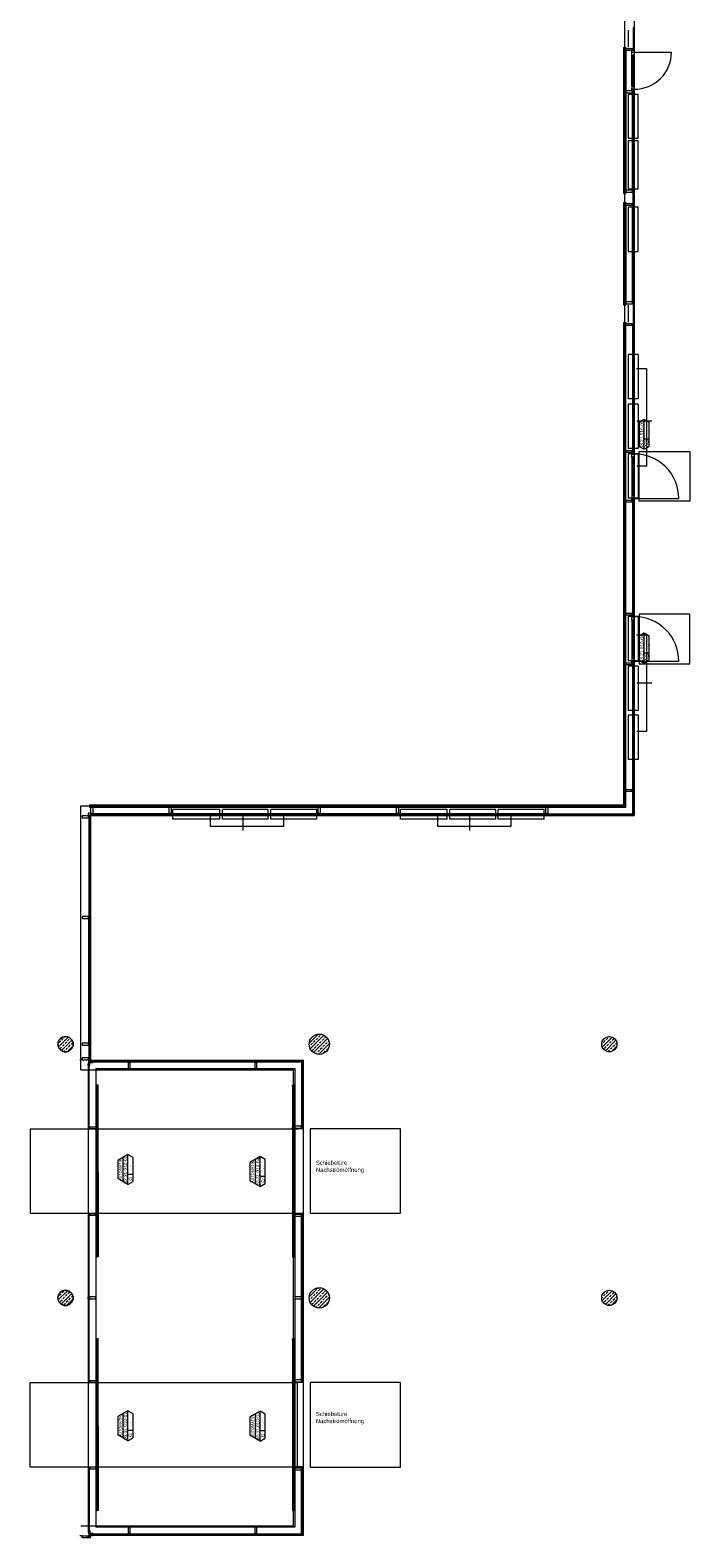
# Model space of a CAD drawing. Header units: metres. Extents: x -27 to 222, y 3 to 231.
# Tile 18 of 46: x 190 to 210, y 49 to 94. Entities that reach past the tile are written whole.
import ezdxf

# ---------------------------------------------------------------- set-up
doc = ezdxf.new("R2010")
doc.units = ezdxf.units.M
doc.layers.add('Grundriss', color=7, linetype='Continuous', lineweight=13)
doc.styles.add('Arial', font='arial.ttf')
doc.styles.add('Mini 1 50', font='arial.ttf', dxfattribs={"width": 0.8, "height": 0.1})

# ---------------------------------------------------------------- blocks, each defined once
blk = doc.blocks.new('PR-Pfosten Magistrale')
at = {"layer": 'Grundriss', "lineweight": -2}
for p, q in [((-0.18, 0.03), (-0.18, -0.03)), ((-0.228, 0), (-0.195, 0))]:
    blk.add_line(p, q, dxfattribs=at)
at = {"layer": 'Grundriss', "lineweight": -2, "flags": 128}
for points in [[(-0.228, 0.03), (-0.248, 0.03), (-0.248, -0.03), (-0.228, -0.03), (-0.228, 0.03)], [(-0.195, 0.03), (0, 0.03), (0, -0.03), (-0.195, -0.03), (-0.195, 0.03)]]:
    blk.add_lwpolyline(points, close=True, dxfattribs=at)
blk = doc.blocks.new('Tür Fluchttreppenhaus')
at = {"layer": 'Grundriss', "lineweight": -2}
for p, q in [((1.263, 0), (0.103, 0)), ((0.051, -0.07), (0.006, -0.07)), ((1.263, -0.07), (0.147, -0.07)), ((1.315, -0.07), (1.364, -0.07))]:
    blk.add_line(p, q, dxfattribs=at)
at = {"layer": 'Grundriss', "lineweight": -2, "ltscale": 0.01}
blk.add_line((0.049, -0.075), (0.049, -1.387), dxfattribs=at)
at = {"layer": 'Grundriss', "lineweight": -2, "flags": 128}
for points in [[(0, -0.052), (0, -0.027), (0, -0.027), (0, 0), (0.069, 0), (0.069, -0.01), (0.049, -0.01), (0.049, -0.07), (0, -0.07), (0, -0.052), (0, -0.052)], [(0.132, -0.052), (0.132, -0.027), (0.147, -0.027), (0.147, 0), (0.069, 0), (0.069, -0.01), (0.049, -0.01), (0.049, -0.07), (0.147, -0.07), (0.147, -0.052), (0.132, -0.052)], [(1.278, -0.027), (0.132, -0.027), (0.132, -0.052), (1.278, -0.052), (1.278, -0.027)], [(1.278, -0.052), (1.278, -0.027), (1.263, -0.027), (1.263, 0), (1.341, 0), (1.341, -0.01), (1.361, -0.01), (1.361, -0.07), (1.263, -0.07), (1.263, -0.052), (1.278, -0.052)], [(1.41, -0.052), (1.41, -0.027), (1.41, -0.027), (1.41, 0), (1.341, 0), (1.341, -0.01), (1.361, -0.01), (1.361, -0.07), (1.41, -0.07), (1.41, -0.052), (1.41, -0.052)]]:
    blk.add_lwpolyline(points, close=True, dxfattribs=at)
at = {"layer": 'Grundriss', "lineweight": -2}
blk.add_circle((0.049, -0.075), 0.00375, dxfattribs=at)
at = {"layer": 'Grundriss', "lineweight": -2, "ltscale": 0.01}
blk.add_arc((0.049, -0.075), 1.312, 270, 0.2022, dxfattribs=at)

msp = doc.modelspace()

# ---------------------------------------------------------------- hatches: boundary and pattern name
at = {"layer": 'Grundriss'}
h = msp.add_hatch(dxfattribs=at)
h.set_pattern_fill('ANSI33', color=256, style=0, pattern_type=2)
h.set_pattern_definition([(45, (191.18167, 63.82082), (-0.203647, -0.407294), []), (45, (191.13076, 63.87173), (-0.203647, -0.407294), [0.072, -0.36]), (45, (191.20713, 63.9481), (-0.203647, -0.407294), [0.072, -0.36]), (45, (191.2835, 64.02446), (-0.203647, -0.407294), [0.072, -0.36]), (45, (191.35986, 64.10083), (-0.203647, -0.407294), [0.072, -0.36])])
edge = h.paths.add_edge_path()
edge.add_arc((191.25, 63.75), 0.225, 180, 360)
edge.add_arc((191.25, 63.75), 0.225, 0, 180)
h = msp.add_hatch(dxfattribs=at)
h.set_pattern_fill('ANSI33', color=256, style=0, pattern_type=2)
h.set_pattern_definition([(45, (199.28929, 63.39881), (-0.203647, -0.407294), []), (45, (199.23838, 63.44972), (-0.203647, -0.407294), [0.072, -0.36]), (45, (199.31475, 63.52609), (-0.203647, -0.407294), [0.072, -0.36]), (45, (199.39111, 63.60246), (-0.203647, -0.407294), [0.072, -0.36]), (45, (199.46748, 63.67882), (-0.203647, -0.407294), [0.072, -0.36])])
edge = h.paths.add_edge_path()
edge.add_arc((198.75, 63.75), 0.3, 0, 360)
h = msp.add_hatch(dxfattribs=at)
h.set_pattern_fill('ANSI33', color=256, style=0, pattern_type=2)
h.set_pattern_definition([(45, (207.86428, 63.39881), (-0.203647, -0.407294), []), (45, (207.81337, 63.44972), (-0.203647, -0.407294), [0.072, -0.36]), (45, (207.88974, 63.52609), (-0.203647, -0.407294), [0.072, -0.36]), (45, (207.9661, 63.60246), (-0.203647, -0.407294), [0.072, -0.36]), (45, (208.04247, 63.67882), (-0.203647, -0.407294), [0.072, -0.36])])
edge = h.paths.add_edge_path()
edge.add_arc((207.325, 63.75), 0.225, 0, 360)
h = msp.add_hatch(dxfattribs=at)
h.set_pattern_fill('ANSI33', color=256, style=0, pattern_type=2)
h.set_pattern_definition([(45, (189.92172, 51.8176), (-0.2036468, -0.4072935), []), (45, (189.87081, 51.86852), (-0.2036468, -0.4072935), [0.072, -0.36]), (45, (189.94718, 51.94488), (-0.2036468, -0.4072935), [0.072, -0.36]), (45, (190.02355, 52.02125), (-0.2036468, -0.4072935), [0.072, -0.36]), (45, (190.09991, 52.09762), (-0.2036468, -0.4072935), [0.072, -0.36])])
edge = h.paths.add_edge_path()
edge.add_arc((191.25, 56.25), 0.225, 180, 360)
edge.add_arc((191.25, 56.25), 0.225, 0, 180)
h = msp.add_hatch(dxfattribs=at)
h.set_pattern_fill('ANSI33', color=256, style=0, pattern_type=2)
h.set_pattern_definition([(45, (199.28929, 55.89881), (-0.203647, -0.407294), []), (45, (199.23838, 55.94972), (-0.203647, -0.407294), [0.072, -0.36]), (45, (199.31475, 56.02609), (-0.203647, -0.407294), [0.072, -0.36]), (45, (199.39111, 56.10246), (-0.203647, -0.407294), [0.072, -0.36]), (45, (199.46748, 56.17882), (-0.203647, -0.407294), [0.072, -0.36])])
edge = h.paths.add_edge_path()
edge.add_arc((198.75, 56.25), 0.3, 0, 360)
h = msp.add_hatch(dxfattribs=at)
h.set_pattern_fill('ANSI33', color=256, style=0, pattern_type=2)
h.set_pattern_definition([(45, (207.86428, 55.89881), (-0.203647, -0.407294), []), (45, (207.81337, 55.94972), (-0.203647, -0.407294), [0.072, -0.36]), (45, (207.88974, 56.02609), (-0.203647, -0.407294), [0.072, -0.36]), (45, (207.9661, 56.10246), (-0.203647, -0.407294), [0.072, -0.36]), (45, (208.04247, 56.17882), (-0.203647, -0.407294), [0.072, -0.36])])
edge = h.paths.add_edge_path()
edge.add_arc((207.325, 56.25), 0.225, 0, 360)

# ---------------------------------------------------------------- linework, layer by layer
at = {"layer": 'Grundriss', "ltscale": 0.1}
for p, q in [((207.775, 117.9), (207.775, 70.8)), ((191.7, 70.8), (207.775, 70.8)), ((191.7, 62.99), (191.7, 70.8)), ((191.7, 62.99), (197.99, 62.99)), ((197.99, 49.51), (197.99, 62.99)), ((191.7, 49.51), (197.99, 49.51))]:
    msp.add_line(p, q, dxfattribs=at)
at = {"layer": 'Grundriss'}
for p, q in [((208.063, 94.495), (208.063, 70.5122)), ((207.895, 93.23), (207.895, 93.73)), ((207.745, 93.22), (207.745, 88.91)), ((207.815, 93.16), (207.815, 88.92)), ((207.993, 92.0865), (207.993, 93.0266)), ((208.063, 93.0786), (208.063, 93.1236)), ((208.063, 92.0865), (208.063, 92.9826)), ((207.815, 92.1401), (207.815, 92.1201)), ((208.063, 92.0345), (208.063, 91.9855)), ((207.745, 88.64), (207.745, 85.61)), ((207.815, 88.6282), (207.8145, 85.67)), ((207.815, 87.2201), (207.815, 87.2001)), ((207.895, 85.1), (207.895, 85.6)), ((207.995, 85.675), (207.995, 85.64)), ((208.043, 85.67), (208.01, 85.67)), ((207.745, 85.09), (207.745, 78.9004)), ((207.8151, 70.76), (207.815, 85.03)), ((208.1738, 84.1454), (207.8793, 84.1454)), ((207.8793, 84.1454), (207.8793, 82.8354)), ((208.1738, 84.1454), (208.1738, 82.8354)), ((208.1307, 83.7297), (208.4212, 83.7297)), ((208.4212, 83.7297), (208.4212, 80.845)), ((208.1738, 82.8354), (207.8793, 82.8354)), ((207.8793, 82.6754), (207.8793, 81.3654)), ((208.1738, 82.6754), (207.8793, 82.6754)), ((208.1738, 82.6754), (208.1738, 81.3654)), ((208.5821, 82.1773), (208.1381, 82.1773)), ((208.3572, 81.3413), (208.3572, 82.2258)), ((208.3572, 81.6503), (208.5072, 81.6503)), ((208.1738, 81.3654), (207.8793, 81.3654)), ((208.1738, 81.2054), (207.8793, 81.2054)), ((207.8793, 81.2054), (207.8793, 79.8954)), ((208.063, 81.1551), (208.063, 81.2041)), ((208.1738, 81.2054), (208.1738, 79.8954)), ((207.993, 81.1031), (207.993, 80.7)), ((208.063, 81.1031), (208.063, 80.7)), ((208.4212, 80.845), (208.134, 80.845)), ((208.1738, 79.8954), (207.8793, 79.8954)), ((207.745, 78.9004), (207.745, 70.83)), ((208.1738, 76.3954), (207.8793, 76.3954)), ((207.8793, 76.3954), (207.8793, 75.0854)), ((208.1738, 76.3954), (208.1738, 75.0854)), ((208.1308, 75.8527), (208.4213, 75.8527)), ((208.3572, 75.0167), (208.3572, 75.9012)), ((208.4213, 75.8527), (208.4213, 72.9946)), ((208.1738, 75.0854), (207.8793, 75.0854)), ((208.1738, 74.9254), (207.8793, 74.9254)), ((207.8793, 74.9254), (207.8793, 73.6154)), ((208.1738, 74.9254), (208.1738, 73.6154)), ((208.3572, 75.3258), (208.5072, 75.3258)), ((208.5822, 74.4237), (208.1381, 74.4237)), ((208.1738, 73.6154), (207.8793, 73.6154)), ((208.1738, 73.4754), (207.8793, 73.4754)), ((207.8793, 73.4754), (207.8793, 72.1654)), ((208.1738, 73.4754), (208.1738, 72.1654)), ((208.4213, 72.9946), (208.134, 72.9946)), ((208.1738, 72.1654), (207.8793, 72.1654)), ((191.9521, 70.83), (207.745, 70.83)), ((191.9521, 70.76), (207.815, 70.76)), ((191.988, 70.467), (191.988, 63.31)), ((192.055, 70.512), (195.78, 70.512)), ((194.425, 70.4012), (194.425, 70.6957)), ((195.81, 70.6957), (194.425, 70.6957)), ((195.5239, 70.4905), (195.5239, 70.2)), ((195.81, 70.4012), (195.81, 70.6957)), ((195.84, 70.512), (205.445, 70.5118)), ((195.8851, 70.4012), (195.8851, 70.6957)), ((197.2425, 70.6957), (195.8851, 70.6957)), ((196.5034, 70.0691), (196.5034, 70.4832)), ((197.2425, 70.4012), (197.2425, 70.6957)), ((198.675, 70.6957), (197.3175, 70.6957)), ((197.3175, 70.4012), (197.3175, 70.6957)), ((197.6991, 70.2), (197.6991, 70.4873)), ((198.675, 70.4012), (198.675, 70.6957)), ((198.75, 70.565), (198.75, 70.532)), ((201.15, 70.4012), (201.15, 70.6957)), ((202.535, 70.6957), (201.15, 70.6957)), ((202.2489, 70.4905), (202.2489, 70.2)), ((202.535, 70.4012), (202.535, 70.6957)), ((202.6101, 70.4012), (202.6101, 70.6957)), ((203.9675, 70.6957), (202.6101, 70.6957)), ((203.2024, 70.0691), (203.2024, 70.4832)), ((203.9675, 70.4012), (203.9675, 70.6957)), ((205.4, 70.6957), (204.0425, 70.6957)), ((204.0425, 70.4012), (204.0425, 70.6957)), ((204.4241, 70.2), (204.4241, 70.4873)), ((205.4, 70.4012), (205.4, 70.6957)), ((205.505, 70.512), (208.063, 70.5122)), ((195.81, 70.4012), (194.425, 70.4012)), ((195.5239, 70.2), (197.6991, 70.2)), ((197.2425, 70.4012), (195.8851, 70.4012)), ((198.675, 70.4012), (197.3175, 70.4012)), ((202.535, 70.4012), (201.15, 70.4012)), ((202.2489, 70.2), (204.4241, 70.2)), ((203.9675, 70.4012), (202.6101, 70.4012)), ((205.4, 70.4012), (204.0425, 70.4012)), ((191.74, 63.285), (191.67, 63.285)), ((191.915, 63.183), (191.915, 49.317)), ((191.947, 63.153), (191.935, 63.153)), ((191.995, 63.278), (198.278, 63.278)), ((192.025, 63.258), (192.025, 63.225)), ((192.142, 63.03), (198.03, 63.03)), ((192.142, 63.03), (192.142, 49.47)), ((198.03, 63.03), (198.03, 49.47)), ((198.278, 63.278), (198.278, 49.222)), ((192.1797, 62.4989), (192.1797, 61.2899)), ((192.2095, 60.0184), (192.2095, 62.499)), ((197.9625, 62.4989), (197.9625, 57.5009)), ((197.9925, 62.4989), (197.9925, 57.5009)), ((190.202, 61.2518), (190.202, 58.7518)), ((190.202, 61.2518), (198.1205, 61.2518)), ((191.935, 61.28), (191.947, 61.28)), ((191.962, 61.31), (191.962, 61.25)), ((192.1795, 61.2499), (192.1795, 60.0184)), ((198.21, 61.33), (198.21, 61.27)), ((198.258, 61.3), (198.225, 61.3)), ((193.0927, 60.487), (192.7927, 60.3138)), ((192.7927, 60.3138), (192.7927, 59.7757)), ((193.0927, 59.6025), (193.0927, 60.487)), ((197.0012, 60.4273), (196.7012, 60.2541)), ((196.7012, 60.2541), (196.7012, 59.7159)), ((197.0012, 59.5427), (197.0012, 60.4273)), ((192.1795, 59.9817), (192.1795, 58.75)), ((192.2095, 59.9817), (192.2095, 57.501)), ((193.0927, 59.6025), (192.7927, 59.7757)), ((193.0927, 59.9116), (193.2427, 59.9116)), ((197.0012, 59.8518), (197.1512, 59.8518)), ((197.0012, 59.5427), (196.7012, 59.7159)), ((190.202, 58.7518), (198.1205, 58.7518)), ((191.935, 58.72), (191.947, 58.72)), ((191.935, 58.72), (191.935, 53.78)), ((191.962, 58.75), (191.962, 58.69)), ((192.1796, 57.501), (192.1796, 58.71)), ((198.21, 58.73), (198.21, 58.67)), ((198.258, 58.7), (198.225, 58.7)), ((191.962, 56.22), (191.962, 56.28)), ((192.1797, 54.9989), (192.1797, 53.7899)), ((192.2095, 52.5184), (192.2095, 54.999)), ((197.9625, 54.9989), (197.9625, 50.0009)), ((197.9925, 54.9989), (197.9925, 50.0009)), ((191.935, 53.78), (191.947, 53.78)), ((191.962, 53.81), (191.962, 53.75)), ((192.1795, 53.7499), (192.1795, 52.5184)), ((198.21, 53.83), (198.21, 53.77)), ((198.258, 53.8), (198.225, 53.8)), ((193.0927, 52.9113), (192.7927, 52.7381)), ((192.7927, 52.7381), (192.7927, 52.2)), ((193.0927, 52.0268), (193.0927, 52.9113)), ((197.0012, 52.9016), (196.7012, 52.7284)), ((196.7012, 52.7284), (196.7012, 52.1902)), ((197.0012, 52.017), (197.0012, 52.9016)), ((192.1795, 52.4817), (192.1795, 51.25)), ((192.2095, 52.4817), (192.2095, 50.001)), ((193.0927, 52.0268), (192.7927, 52.2)), ((193.0927, 52.3358), (193.2427, 52.3358)), ((197.0012, 52.017), (196.7012, 52.1902)), ((197.0012, 52.3261), (197.1512, 52.3261)), ((191.935, 51.22), (191.947, 51.22)), ((191.962, 51.25), (191.962, 51.19)), ((192.1796, 50.001), (192.1796, 51.21)), ((198.21, 51.23), (198.21, 51.17)), ((198.258, 51.2), (198.225, 51.2)), ((198.258, 51.2), (198.258, 49.242)), ((191.74, 49.215), (191.67, 49.215)), ((191.947, 49.347), (191.935, 49.347)), ((198.278, 49.222), (191.995, 49.222)), ((192.025, 49.242), (192.025, 49.275)), ((198.03, 49.47), (192.142, 49.47))]:
    msp.add_line(p, q, dxfattribs=at)
at = {"layer": 'Grundriss', "ltscale": 0.01}
msp.add_line((208.068, 93.0806), (209.1601, 93.0806), dxfattribs=at)
at = {"layer": 'Grundriss', "flags": 128}
for points in [[(208.0264, 93.16), (208.043, 93.16), (208.043, 93.8), (208.0265, 93.8), (208.0264, 93.16)], [(207.745, 93.22), (207.815, 93.22), (207.815, 93.19)], [(208.063, 93.0806), (208.063, 93.1296), (208.0445, 93.1296), (208.0445, 93.1296), (207.993, 93.1296)], [(207.993, 93.0606), (208.003, 93.0606), (208.003, 93.0806), (208.063, 93.0806), (208.063, 92.9826), (208.0445, 92.9826), (208.0445, 92.9976), (208.0195, 92.9976), (208.0195, 92.9826), (207.993, 92.9826), (207.993, 93.1296)], [(208.0195, 92.0715), (208.0195, 92.9976), (208.0445, 92.9976), (208.0445, 92.0715), (208.0195, 92.0715)], [(208.0445, 92.0715), (208.0195, 92.0715), (208.0195, 92.0865), (207.993, 92.0865), (207.993, 92.0085), (208.003, 92.0085), (208.003, 91.9885), (208.063, 91.9885), (208.063, 92.0865), (208.0445, 92.0865), (208.0445, 92.0715)], [(208.063, 91.9885), (208.063, 91.9395), (208.0445, 91.9395), (208.0445, 91.9395), (207.993, 91.9395), (207.993, 92.0085), (208.003, 92.0085), (208.003, 91.9885)], [(208.0102, 91.91), (208.0432, 91.91), (208.043, 88.97), (208.01, 88.97), (208.0102, 91.91)], [(207.745, 88.91), (207.815, 88.91), (207.815, 88.94)], [(208.0265, 88.97), (208.043, 88.97), (208.0429, 88.58), (208.0265, 88.58), (208.0265, 88.97)], [(207.745, 88.64), (207.815, 88.64), (207.815, 88.61)], [(208.01, 85.67), (208.01, 88.58), (208.0429, 88.58), (208.0428, 85.67)], [(207.745, 85.61), (207.815, 85.61), (207.815, 85.64)], [(207.815, 85.675), (207.815, 85.64), (208.01, 85.64), (208.01, 85.675)], [(208.0428, 85.67), (208.01, 85.67)], [(208.0265, 85.03), (208.043, 85.03), (208.043, 85.67), (208.0265, 85.67), (208.0265, 85.03)], [(208.063, 85.675), (208.063, 85.64), (208.043, 85.64), (208.043, 85.675)], [(207.745, 85.09), (207.815, 85.09), (207.815, 85.06)], [(208.01, 81.2804), (208.043, 81.2804), (208.043, 85.03), (208.01, 85.03), (208.01, 81.2804)], [(208.5072, 81.4279), (208.5072, 82.1392), (208.3572, 82.2258), (208.2072, 82.1392), (208.2072, 81.4279), (208.3572, 81.3413), (208.5072, 81.4279)], [(208.063, 81.2011), (208.063, 81.2501), (208.0445, 81.2501), (208.0445, 81.2501), (207.993, 81.2501), (207.993, 81.1811), (208.003, 81.1811), (208.003, 81.2011)], [(208.0445, 81.1181), (208.0195, 81.1181), (208.0195, 81.1031), (207.993, 81.1031), (207.993, 81.1811), (208.003, 81.1811), (208.003, 81.2011), (208.063, 81.2011), (208.063, 81.1031), (208.0445, 81.1031), (208.0445, 81.1181)], [(209.705, 81.2804), (209.705, 79.81), (208.205, 79.81), (208.205, 81.2804)], [(208.205, 81.2804), (209.705, 81.2804)], [(208.0445, 80.7), (208.0445, 81.1181), (208.0195, 81.1181), (208.0195, 80.7)], [(208.01, 76.4704), (208.043, 76.4704), (208.0429, 79.8101), (208.0099, 79.8101), (208.01, 76.4704)], [(208.205, 75), (209.705, 75), (209.705, 76.4704), (208.205, 76.4704), (208.205, 75)], [(208.5072, 75.1033), (208.5072, 75.8146), (208.3572, 75.9012), (208.2072, 75.8146), (208.2072, 75.1033), (208.3572, 75.0167), (208.5072, 75.1033)], [(208.0431, 70.565), (208.043, 75), (208.01, 75), (208.0101, 70.565), (208.0431, 70.565)], [(191.935, 70.475), (191.968, 70.475), (191.968, 70.532), (192.025, 70.532), (192.025, 70.565), (191.9951, 70.565), (191.9951, 70.58), (191.92, 70.58), (191.92, 70.505), (191.935, 70.505), (191.935, 70.475)], [(191.968, 67.5), (191.968, 70.475), (191.935, 70.475), (191.935, 67.5)], [(191.9521, 70.83), (191.9521, 70.76), (192.0372, 70.76)], [(192.025, 70.532), (194.34, 70.532), (194.34, 70.565), (192.025, 70.565), (192.025, 70.532)], [(202.535, 70.565), (194.34, 70.565), (194.34, 70.532), (195.81, 70.532)], [(195.81, 70.565), (195.81, 70.532), (198.75, 70.532)], [(198.75, 70.565), (195.81, 70.565), (195.81, 70.532), (198.75, 70.532)], [(197.2425, 70.565), (197.2425, 70.532), (197.3175, 70.532), (197.3175, 70.565), (197.2425, 70.565)], [(198.75, 70.532), (202.535, 70.532)], [(201.065, 70.565), (201.065, 70.532)], [(205.475, 70.565), (202.535, 70.565)], [(202.535, 70.532), (202.535, 70.565)], [(202.535, 70.532), (205.475, 70.532)], [(203.9675, 70.565), (203.9675, 70.532), (204.0425, 70.532), (204.0425, 70.565), (203.9675, 70.565)], [(208.0431, 70.532), (205.475, 70.532), (205.475, 70.565), (208.0431, 70.565), (208.0431, 70.532)], [(191.935, 67.5), (191.968, 67.5), (191.968, 63.75), (191.935, 63.75), (191.935, 67.5)], [(191.935, 63.75), (191.935, 63.315), (191.968, 63.315), (191.968, 63.75)], [(191.935, 63.153), (191.935, 63.315), (191.968, 63.315), (191.968, 63.258), (192.025, 63.258), (192.025, 63.225), (191.9471, 63.225), (191.947, 63.153), (191.935, 63.153)], [(191.935, 63.123), (191.915, 63.123), (191.915, 63.183), (191.935, 63.183), (191.935, 63.123)], [(191.947, 63.153), (191.935, 63.153), (191.935, 61.28), (191.947, 61.28), (191.947, 63.153)], [(191.947, 63.123), (191.962, 63.123), (191.962, 63.21), (191.9471, 63.225), (191.947, 63.123)], [(191.9471, 63.2251), (191.962, 63.21), (192.055, 63.21), (192.055, 63.225), (191.9471, 63.2251)], [(191.995, 63.258), (191.995, 63.278), (192.055, 63.278), (192.055, 63.258), (191.995, 63.258)], [(198.258, 63.258), (192.025, 63.258), (192.025, 63.225)], [(192.025, 63.225), (198.258, 63.225)], [(193.125, 63.258), (193.125, 63.225)], [(196.875, 63.258), (196.875, 63.225)], [(198.225, 63.225), (198.225, 61.3), (198.258, 61.3), (198.258, 63.258)], [(192.1795, 62.499), (192.2095, 62.499), (192.2095, 62.5389), (192.1485, 62.5389), (192.1485, 62.5365), (192.1795, 62.5365), (192.1795, 62.499)], [(198.0232, 62.5367), (197.9925, 62.5367), (197.9925, 62.4989), (197.9625, 62.4989), (197.9625, 62.5389), (198.0233, 62.5389), (198.0232, 62.5367)], [(191.935, 61.31), (191.915, 61.31), (191.915, 61.25), (191.935, 61.25), (191.935, 61.31)], [(192.1765, 61.25), (191.947, 61.25), (191.947, 61.31), (192.142, 61.31), (192.142, 61.25)], [(192.142, 61.268), (192.1765, 61.268), (192.1765, 61.25)], [(192.1795, 61.2499), (192.2095, 61.2499), (192.2095, 61.2899), (192.1485, 61.2899), (192.1485, 61.2874), (192.1795, 61.2874), (192.1795, 61.2499)], [(192.1835, 60.0184), (192.1935, 60.0184), (192.1935, 61.2499), (192.1835, 61.2499), (192.1835, 60.0184)], [(198.0232, 61.2876), (197.9925, 61.2876), (197.9925, 61.25), (197.9625, 61.25), (197.9625, 61.2899), (198.0233, 61.2899), (198.0232, 61.2876)], [(197.9885, 61.25), (197.9665, 61.25), (197.9665, 60.0184), (197.9885, 60.0184), (197.9885, 61.25)], [(197.9957, 61.25), (198.03, 61.25), (198.03, 61.2698), (197.9957, 61.2698), (197.9957, 61.25)], [(198.225, 61.33), (198.03, 61.33), (198.03, 61.27), (198.225, 61.27), (198.225, 61.33)], [(198.225, 61.27), (198.225, 61.3), (198.258, 61.3), (198.258, 61.25), (198.03, 61.25), (198.03, 61.27), (198.225, 61.27)], [(198.258, 61.33), (198.278, 61.33), (198.278, 61.27), (198.258, 61.27), (198.258, 61.33)], [(198.4831, 58.7518), (201.152, 58.7518), (201.152, 61.2518), (198.4831, 61.2518), (198.4831, 58.7518)], [(192.9427, 60.4004), (192.9427, 59.6891)], [(193.0927, 59.6025), (193.2427, 59.6891), (193.2427, 60.4004), (193.0927, 60.487)], [(196.8512, 60.3407), (196.8512, 59.6293)], [(197.0012, 59.5427), (197.1512, 59.6293), (197.1512, 60.3407), (197.0012, 60.4273)], [(192.1795, 60.001), (192.2095, 60.001), (192.2095, 60.0184), (192.1795, 60.0184), (192.1795, 60.001)], [(192.1795, 59.9817), (192.2095, 59.9817), (192.2095, 59.9991), (192.1795, 59.9991), (192.1795, 59.9817)], [(192.1835, 59.9817), (192.1935, 59.9817), (192.1935, 58.75), (192.1835, 58.75), (192.1835, 59.9817)], [(197.9625, 60.001), (197.9925, 60.001), (197.9925, 60.0184), (197.9625, 60.0184), (197.9625, 60.001)], [(197.9625, 59.9816), (197.9925, 59.9816), (197.9925, 59.999), (197.9625, 59.999), (197.9625, 59.9816)], [(197.9885, 59.9816), (197.9665, 59.9816), (197.9665, 58.75), (197.9885, 58.75), (197.9885, 59.9816)], [(191.935, 58.75), (191.915, 58.75), (191.915, 58.69), (191.935, 58.69), (191.935, 58.75)], [(191.935, 53.78), (191.947, 53.78), (191.947, 58.72)], [(191.935, 58.72), (191.947, 58.72)], [(191.947, 58.75), (192.142, 58.75), (192.142, 58.69), (191.947, 58.69), (191.947, 58.75)], [(192.142, 58.75), (192.1765, 58.75), (192.1765, 58.732), (192.142, 58.732), (192.142, 58.75)], [(192.1795, 58.75), (192.2095, 58.75), (192.2095, 58.71), (192.1485, 58.71), (192.1485, 58.7125), (192.1795, 58.7125), (192.1795, 58.75)], [(198.0232, 58.7124), (197.9925, 58.7124), (197.9924, 58.75), (197.9625, 58.75), (197.9625, 58.7101), (198.0232, 58.7101), (198.0232, 58.7124)], [(197.9956, 58.75), (198.03, 58.75), (198.03, 58.7301), (197.9956, 58.7301), (197.9956, 58.75)], [(198.225, 58.73), (198.225, 58.7), (198.258, 58.7), (198.258, 58.75), (198.03, 58.75), (198.03, 58.73), (198.225, 58.73)], [(198.225, 58.73), (198.03, 58.73), (198.03, 58.67), (198.225, 58.67), (198.225, 58.73)], [(198.258, 58.7), (198.225, 58.7)], [(198.258, 58.7), (198.258, 53.8), (198.225, 53.8), (198.225, 58.7)], [(198.258, 58.73), (198.278, 58.73), (198.278, 58.67), (198.258, 58.67), (198.258, 58.73)], [(192.1795, 57.501), (192.2095, 57.501), (192.2095, 57.461), (192.1485, 57.461), (192.1485, 57.4635), (192.1795, 57.4635), (192.1795, 57.501)], [(198.0232, 57.4633), (197.9925, 57.4633), (197.9925, 57.5009), (197.9625, 57.5009), (197.9625, 57.461), (198.0232, 57.461), (198.0232, 57.4633)], [(191.935, 56.22), (191.915, 56.22), (191.915, 56.28), (191.935, 56.28), (191.935, 56.22)], [(191.947, 56.25), (191.935, 56.25)], [(191.947, 56.22), (192.142, 56.22), (192.142, 56.28), (191.947, 56.28), (191.947, 56.22)], [(198.225, 56.25), (198.258, 56.25)], [(192.1795, 54.999), (192.2095, 54.999), (192.2095, 55.0389), (192.1485, 55.0389), (192.1485, 55.0365), (192.1795, 55.0365), (192.1795, 54.999)], [(198.0232, 55.0367), (197.9925, 55.0367), (197.9925, 54.9989), (197.9625, 54.9989), (197.9625, 55.0389), (198.0233, 55.0389), (198.0232, 55.0367)], [(190.202, 53.7482), (198.0985, 53.7482), (198.0985, 51.2482), (190.202, 51.2482), (190.202, 53.7482)], [(191.935, 53.81), (191.915, 53.81), (191.915, 53.75), (191.935, 53.75), (191.935, 53.81)], [(192.1765, 53.75), (191.947, 53.75), (191.947, 53.81), (192.142, 53.81), (192.142, 53.75)], [(192.142, 53.768), (192.1765, 53.768), (192.1765, 53.75)], [(192.1795, 53.7499), (192.2095, 53.7499), (192.2095, 53.7899), (192.1485, 53.7899), (192.1485, 53.7874), (192.1795, 53.7874), (192.1795, 53.7499)], [(192.1835, 52.5175), (192.1935, 52.5175), (192.1935, 53.7499), (192.1835, 53.7499), (192.1835, 52.5175)], [(198.0232, 53.7876), (197.9925, 53.7876), (197.9925, 53.75), (197.9625, 53.75), (197.9625, 53.7899), (198.0233, 53.7899), (198.0232, 53.7876)], [(197.9885, 53.75), (197.9665, 53.75), (197.9665, 52.5184), (197.9885, 52.5184), (197.9885, 53.75)], [(197.9957, 53.75), (198.03, 53.75), (198.03, 53.7698), (197.9957, 53.7698), (197.9957, 53.75)], [(198.225, 53.83), (198.03, 53.83), (198.03, 53.77), (198.225, 53.77), (198.225, 53.83)], [(198.225, 53.77), (198.225, 53.8), (198.258, 53.8), (198.258, 53.75), (198.03, 53.75), (198.03, 53.77), (198.225, 53.77)], [(198.258, 53.83), (198.278, 53.83), (198.278, 53.77), (198.258, 53.77), (198.258, 53.83)], [(198.4831, 51.2482), (201.152, 51.2482), (201.152, 53.7482), (198.4831, 53.7482), (198.4831, 51.2482)], [(192.9427, 52.8247), (192.9427, 52.1134)], [(193.0927, 52.0268), (193.2427, 52.1134), (193.2427, 52.8247), (193.0927, 52.9113)], [(196.8512, 52.815), (196.8512, 52.1036)], [(197.0012, 52.017), (197.1512, 52.1036), (197.1512, 52.815), (197.0012, 52.9016)], [(192.1795, 52.501), (192.2095, 52.501), (192.2095, 52.5184), (192.1795, 52.5184), (192.1795, 52.501)], [(192.1795, 52.4817), (192.2095, 52.4817), (192.2095, 52.4991), (192.1795, 52.4991), (192.1795, 52.4817)], [(192.1835, 52.4825), (192.1935, 52.4825), (192.1935, 51.25), (192.1835, 51.25), (192.1835, 52.4825)], [(197.9625, 52.501), (197.9925, 52.501), (197.9925, 52.5184), (197.9625, 52.5184), (197.9625, 52.501)], [(197.9625, 52.4816), (197.9925, 52.4816), (197.9925, 52.499), (197.9625, 52.499), (197.9625, 52.4816)], [(197.9885, 52.4816), (197.9665, 52.4816), (197.9665, 51.2501), (197.9885, 51.25), (197.9885, 52.4816)], [(191.935, 51.25), (191.915, 51.25), (191.915, 51.19), (191.935, 51.19), (191.935, 51.25)], [(191.947, 49.347), (191.935, 49.347), (191.935, 51.22), (191.947, 51.22), (191.947, 49.347)], [(191.947, 51.25), (192.142, 51.25), (192.142, 51.19), (191.947, 51.19), (191.947, 51.25)], [(192.142, 51.25), (192.1765, 51.25), (192.1765, 51.232), (192.142, 51.232), (192.142, 51.25)], [(192.1795, 51.25), (192.2095, 51.25), (192.2095, 51.21), (192.1485, 51.21), (192.1485, 51.2125), (192.1795, 51.2125), (192.1795, 51.25)], [(198.0232, 51.2124), (197.9925, 51.2124), (197.9924, 51.25), (197.9625, 51.25), (197.9625, 51.2101), (198.0232, 51.2101), (198.0232, 51.2124)], [(197.9956, 51.25), (198.03, 51.25), (198.03, 51.2301), (197.9956, 51.2301), (197.9956, 51.25)], [(198.225, 51.23), (198.225, 51.2), (198.258, 51.2), (198.258, 51.25), (198.03, 51.25), (198.03, 51.23), (198.225, 51.23)], [(198.225, 51.23), (198.03, 51.23), (198.03, 51.17), (198.225, 51.17), (198.225, 51.23)], [(198.225, 49.275), (198.225, 51.2), (198.258, 51.2)], [(198.258, 51.23), (198.278, 51.23), (198.278, 51.17), (198.258, 51.17), (198.258, 51.23)], [(192.1795, 50.001), (192.2095, 50.001), (192.2095, 49.961), (192.1485, 49.961), (192.1485, 49.9635), (192.1795, 49.9635), (192.1795, 50.001)], [(198.0232, 49.9633), (197.9925, 49.9633), (197.9925, 50.0009), (197.9625, 50.0009), (197.9625, 49.961), (198.0232, 49.961), (198.0232, 49.9633)], [(191.935, 49.377), (191.915, 49.377), (191.915, 49.317), (191.935, 49.317), (191.935, 49.377)], [(191.935, 49.347), (191.935, 49.185), (191.968, 49.185), (191.968, 49.242), (192.025, 49.242), (192.025, 49.275), (191.9471, 49.275), (191.947, 49.347), (191.935, 49.347)], [(191.947, 49.377), (191.962, 49.377), (191.962, 49.29), (191.9471, 49.275), (191.947, 49.377)], [(191.962, 49.29), (192.055, 49.29), (192.055, 49.275), (191.9471, 49.275)], [(191.995, 49.242), (191.995, 49.222), (192.055, 49.222), (192.055, 49.242), (191.995, 49.242)], [(198.258, 49.242), (192.025, 49.242), (192.025, 49.275)], [(192.025, 49.275), (198.258, 49.275)], [(193.125, 49.242), (193.125, 49.275)], [(196.875, 49.275), (196.875, 49.242)]]:
    msp.add_lwpolyline(points, dxfattribs=at)
at = {"layer": 'Grundriss'}
for points in [[(207.8793, 90.5375), (208.1738, 90.5375), (208.1738, 91.8349), (207.8793, 91.8349), (207.8793, 90.5375)], [(207.8793, 89.0451), (208.1738, 89.0451), (208.1738, 90.4625), (207.8793, 90.4625), (207.8793, 89.0451)], [(207.8784, 87.195), (208.1729, 87.195), (208.1729, 88.505), (207.8784, 88.505), (207.8784, 87.195)], [(195.81, 70.532), (195.885, 70.532), (195.885, 70.565), (195.81, 70.565), (195.81, 70.532)], [(198.675, 70.5651), (198.75, 70.5651), (198.75, 70.5321), (198.675, 70.5321)], [(202.535, 70.532), (202.61, 70.532), (202.61, 70.565), (202.535, 70.565), (202.535, 70.532)], [(205.4, 70.5651), (205.475, 70.5651), (205.475, 70.5321), (205.4, 70.5321)], [(192.1835, 61.2899), (192.1935, 61.2899), (192.1935, 62.499), (192.1835, 62.499), (192.1835, 61.2899)], [(197.9885, 62.4989), (197.9665, 62.4989), (197.9665, 61.2899), (197.9885, 61.2899), (197.9885, 62.4989)], [(192.1835, 58.71), (192.1935, 58.71), (192.1935, 57.501), (192.1835, 57.501), (192.1835, 58.71)], [(197.9885, 57.5009), (197.9665, 57.5009), (197.9665, 58.71), (197.9885, 58.71), (197.9885, 57.5009)], [(192.1835, 54.999), (192.1935, 54.999), (192.1935, 53.7899), (192.1835, 53.7899), (192.1835, 54.999)], [(197.9885, 53.7899), (197.9665, 53.7899), (197.9665, 54.9989), (197.9885, 54.9989), (197.9885, 53.7899)], [(192.1835, 51.21), (192.1935, 51.21), (192.1935, 50.001), (192.1835, 50.001), (192.1835, 51.21)], [(197.9665, 50.0009), (197.9885, 50.0009), (197.9885, 51.21), (197.9665, 51.21), (197.9665, 50.0009)]]:
    msp.add_lwpolyline(points, dxfattribs=at)
at = {"layer": 'Grundriss', "ltscale": 0.05, "flags": 128}
for points in [[(191.025, 63.75, 1), (191.475, 63.75, 1), (191.025, 63.75)], [(191.025, 56.25, 1), (191.475, 56.25, 1), (191.025, 56.25)]]:
    msp.add_lwpolyline(points, format="xyb", close=True, dxfattribs=at)
at = {"layer": 'Grundriss'}
for centre, radius in [((208.068, 93.0806), 0.00375), ((191.25, 63.75), 0.225), ((198.75, 63.75), 0.3), ((207.325, 63.75), 0.225), ((191.25, 56.25), 0.225), ((198.75, 56.25), 0.3), ((207.325, 56.25), 0.225)]:
    msp.add_circle(centre, radius, dxfattribs=at)
at = {"layer": 'Grundriss', "ltscale": 0.01}
for centre, radius, start, end in [((208.0681, 93.0805), 1.092, 269.75316, 0.00149), ((208.068, 79.8891), 1.312, 38.17583, 90.20217)]:
    msp.add_arc(centre, radius, start, end, dxfattribs=at)

# ---------------------------------------------------------------- block references
at = {"layer": 'Grundriss'}
for name, p, rotation in [('PR-Pfosten Magistrale', (207.815, 93.16), 180.0088205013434), ('PR-Pfosten Magistrale', (207.815, 88.58), 180.0088205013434), ('PR-Pfosten Magistrale', (207.815, 85.03), 180.0088205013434), ('PR-Pfosten Magistrale', (207.815, 81.2804), 180.0088205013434), ('Tür Fluchttreppenhaus', (207.993, 79.8401), 90), ('PR-Pfosten Magistrale', (207.815, 79.81), 180.0088205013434), ('PR-Pfosten Magistrale', (207.815, 76.4704), 180.0088205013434), ('Tür Fluchttreppenhaus', (207.993, 75.03), 90), ('PR-Pfosten Magistrale', (207.815, 75), 180.0088205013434), ('PR-Pfosten Magistrale', (207.815, 71.25), 179.9999999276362), ('PR-Pfosten Magistrale', (192.025, 70.76), 90.00000000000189), ('PR-Pfosten Magistrale', (194.34, 70.76), 90.00000000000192), ('PR-Pfosten Magistrale', (198.75, 70.76), 90.00000000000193), ('PR-Pfosten Magistrale', (201.065, 70.76), 90.00000000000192), ('PR-Pfosten Magistrale', (205.475, 70.76), 90.00000000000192), ('PR-Pfosten Magistrale', (191.74, 49.185), 180)]:
    msp.add_blockref(name, p, dxfattribs=dict(at, rotation=rotation))
at = {"layer": 'Grundriss', "extrusion": (0, 0, -1)}
for p, rotation in [((-207.815, 91.91), 0.00882050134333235), ((-207.815, 88.97), 0.00882050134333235), ((-207.815, 85.67), 0.00882050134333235), ((-193.125, 63.03), 270), ((-196.875, 63.03), 270), ((-193.125, 49.47), 90.00000000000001), ((-196.875, 49.47), 90.00000000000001)]:
    msp.add_blockref('PR-Pfosten Magistrale', p, dxfattribs=dict(at, rotation=rotation))
for p in [(-191.74, 70.475), (-191.74, 67.5), (-191.74, 63.75), (-191.74, 63.315), (-198.03, 56.25)]:
    msp.add_blockref('PR-Pfosten Magistrale', p, dxfattribs=at)

# ---------------------------------------------------------------- texts
at = {"layer": 'Grundriss', "attachment_point": 5, "rotation": 90, "style": 'Mini 1 50'}
for s, insert, char_height, line_spacing_factor in [('\\H1x;\\W0.8;03.21.010-05', (208.2822, 81.778), 0.1, 0.78), ('\\H1x;\\W0.8;.\\P', (208.4322, 81.8807), 0.1, 0.78), ('\\H1x;\\W0.8;AG', (208.4322, 81.5101), 0.1, 0.78), ('\\H1x;\\W0.8;03.21.010-04', (208.2822, 75.4535), 0.1, 0.78), ('\\H1x;\\W0.8;.\\P', (208.4322, 75.5561), 0.1, 0.78), ('\\H1x;\\W0.8;AG', (208.4322, 75.1856), 0.1, 0.78), ('\\H1x;\\W0.8;AUTOMATIK', (192.8677, 60.0356), 0.08, 0.825), ('\\H1x;\\W0.8;03.31.010-01', (193.0177, 60.0393), 0.1, 0.78), ('\\H1x;\\W0.8;AUTOMATIK', (196.7762, 59.9758), 0.08, 0.825), ('\\H1x;\\W0.8;03.31.010-04', (196.9262, 59.9795), 0.1, 0.78), ('\\H1x;\\W0.8;G', (193.1677, 59.7714), 0.1, 0.78), ('\\H1x;\\W0.8;-\\P', (193.1677, 60.1419), 0.1, 0.78), ('\\H1x;\\W0.8;G', (197.0762, 59.7116), 0.1, 0.78), ('\\H1x;\\W0.8;-\\P', (197.0762, 60.0821), 0.1, 0.78), ('\\H1x;\\W0.8;AUTOMATIK', (192.8677, 52.4598), 0.08, 0.825), ('\\H1x;\\W0.8;03.31.010-02', (193.0177, 52.4635), 0.1, 0.78), ('\\H1x;\\W0.8;AUTOMATIK', (196.7762, 52.4501), 0.08, 0.825), ('\\H1x;\\W0.8;03.31.010-03', (196.9262, 52.4538), 0.1, 0.78), ('\\H1x;\\W0.8;G', (193.1677, 52.1956), 0.1, 0.78), ('\\H1x;\\W0.8;-\\P', (193.1677, 52.5662), 0.1, 0.78), ('\\H1x;\\W0.8;G', (197.0762, 52.1859), 0.1, 0.78), ('\\H1x;\\W0.8;-\\P', (197.0762, 52.5564), 0.1, 0.78)]:
    msp.add_mtext(s, dxfattribs=dict(at, insert=insert, char_height=char_height, line_spacing_factor=line_spacing_factor))
at = {"layer": 'Grundriss', "char_height": 0.125, "width": 3.206304, "attachment_point": 1, "style": 'Arial'}
for insert in [(198.6487, 60.3074), (198.6487, 52.8797)]:
    msp.add_mtext('Schiebetüre\\PNachströmöffnung', dxfattribs=dict(at, insert=insert))

doc.saveas('drawing.dxf')
